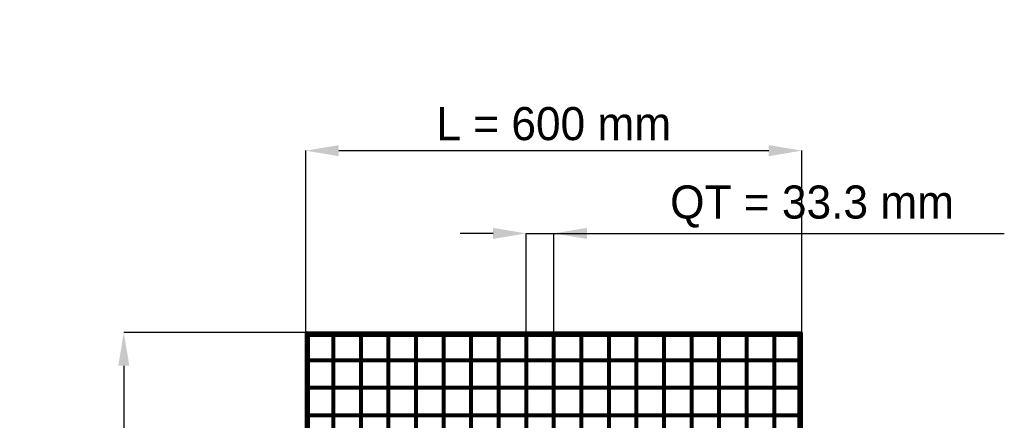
# Model space of a CAD drawing. Header units: millimetres. Extents: x -646 to 545, y -500 to 878.
# Tile 6 of 6: x -646 to 545, y 394 to 878. Entities that reach past the tile are written whole.
import ezdxf

# ---------------------------------------------------------------- set-up
doc = ezdxf.new("R2010")
doc.units = ezdxf.units.MM
doc.linetypes.add('Dashed', pattern=[2, 1, -1])
for name, color, linetype, lineweight in [('2d ConnectionPoints', 7, 'Continuous', 50), ('AM_0', 7, 'Continuous', 50), ('AM_5', 3, 'Continuous', 25), ('AM_9', 6, 'Dashed', 25)]:
    doc.layers.add(name, color=color, linetype=linetype, lineweight=lineweight)
doc.dimstyles.new('ISO-25', dxfattribs={"dimtxt": 2.5, "dimasz": 2.5, "dimexe": 1.25, "dimexo": 0.625, "dimtad": 1, "dimtxsty": 'Standard', "dimcen": 2.5, "dimadec": 0, "dimazin": 0, "dimtfac": 1, "dimtmove": 0, "dimatfit": 3, "dimfxl": 1, "dimarcsym": 0})

# ---------------------------------------------------------------- blocks, each defined once
blk = doc.blocks.new('1_LPX3230332P35011000600VERTICAL1_0_in_LPPX32303321160010003500_4')
at = {"layer": 'AM_0'}
for p, q in [((296.05, 496.05), (296.05, 467.62)), ((298, 498), (298, -498)), ((298, 498), (300, 498)), ((300, 498), (300, -498)), ((296.05, 465.62), (296.05, 434.29)), ((296.05, 432.29), (296.05, 400.96)), ((296.05, 398.96), (296.05, 367.63)), ((296.05, 365.63), (296.05, 334.3)), ((296.05, 332.3), (296.05, 300.97)), ((296.05, 298.97), (296.05, 267.64)), ((296.05, 265.64), (296.05, 234.31)), ((296.05, 232.31), (296.05, 200.98)), ((296.05, 198.98), (296.05, 167.65)), ((296.05, 165.65), (296.05, 134.32)), ((296.05, 132.32), (296.05, 100.99)), ((296.05, 98.99), (296.05, 67.66)), ((296.05, 65.66), (296.05, 34.33)), ((296.05, 32.33), (296.05, 1)), ((296.05, -1), (296.05, -32.33)), ((296.05, -34.33), (296.05, -65.66)), ((296.05, -67.66), (296.05, -98.99)), ((296.05, -100.99), (296.05, -132.32)), ((296.05, -134.32), (296.05, -165.65)), ((296.05, -167.65), (296.05, -198.98)), ((296.05, -200.98), (296.05, -232.31)), ((296.05, -234.31), (296.05, -265.64)), ((296.05, -267.64), (296.05, -298.97)), ((296.05, -300.97), (296.05, -332.3)), ((296.05, -334.3), (296.05, -365.63)), ((296.05, -367.63), (296.05, -398.96)), ((296.05, -400.96), (296.05, -432.29)), ((296.05, -434.29), (296.05, -465.62)), ((296.05, -467.62), (296.05, -496.05)), ((298, -498), (300, -498))]:
    blk.add_line(p, q, dxfattribs=at)
at = {"layer": 'AM_9'}
for p, q in [((296.05, 498), (296.05, 496.05)), ((298.55, 498), (298.55, -498)), ((298.99, 498), (298.99, -498)), ((296.05, 467.62), (296.05, 465.62)), ((296.05, 434.29), (296.05, 432.29)), ((296.05, 400.96), (296.05, 398.96)), ((296.05, 367.63), (296.05, 365.63)), ((296.05, 334.3), (296.05, 332.3)), ((296.05, 300.97), (296.05, 298.97)), ((296.05, 267.64), (296.05, 265.64)), ((296.05, 234.31), (296.05, 232.31)), ((296.05, 200.98), (296.05, 198.98)), ((296.05, 167.65), (296.05, 165.65)), ((296.05, 134.32), (296.05, 132.32)), ((296.05, 100.99), (296.05, 98.99)), ((296.05, 67.66), (296.05, 65.66)), ((296.05, 34.33), (296.05, 32.33)), ((296.05, 1), (296.05, -1)), ((296.05, -32.33), (296.05, -34.33)), ((296.05, -65.66), (296.05, -67.66)), ((296.05, -98.99), (296.05, -100.99)), ((296.05, -132.32), (296.05, -134.32)), ((296.05, -165.65), (296.05, -167.65)), ((296.05, -198.98), (296.05, -200.98)), ((296.05, -232.31), (296.05, -234.31)), ((296.05, -265.64), (296.05, -267.64)), ((296.05, -298.97), (296.05, -300.97)), ((296.05, -332.3), (296.05, -334.3)), ((296.05, -365.63), (296.05, -367.63)), ((296.05, -398.96), (296.05, -400.96)), ((296.05, -432.29), (296.05, -434.29)), ((296.05, -465.62), (296.05, -467.62)), ((296.05, -496.05), (296.05, -498))]:
    blk.add_line(p, q, dxfattribs=at)
blk = doc.blocks.new('3_tk2cgmmrncajgvhiog9txw40e________0_in_LPPX32303321160010003500_4')
at = {"layer": 'AM_0'}
for p, q in [((-267.64, -498), (-267.64, 498)), ((-265.64, 498), (-267.64, 498)), ((-265.64, -498), (-265.64, 498)), ((-265.64, -498), (-267.64, -498))]:
    blk.add_line(p, q, dxfattribs=at)
blk = doc.blocks.new('4_b0qrwp72jb23f7d2l54he2pvu________0_in_LPPX32303321160010003500_4')
at = {"layer": 'AM_0'}
for p, q in [((-234.31, -498), (-234.31, 498)), ((-232.31, 498), (-234.31, 498)), ((-232.31, -498), (-232.31, 498)), ((-232.31, -498), (-234.31, -498))]:
    blk.add_line(p, q, dxfattribs=at)
blk = doc.blocks.new('5_69d7x2ztspeempu0b2afkw17g________0_in_LPPX32303321160010003500_4')
at = {"layer": 'AM_0'}
for p, q in [((-200.98, -498), (-200.98, 498)), ((-198.98, 498), (-200.98, 498)), ((-198.98, -498), (-198.98, 498)), ((-198.98, -498), (-200.98, -498))]:
    blk.add_line(p, q, dxfattribs=at)
blk = doc.blocks.new('6_0vm2dvnweivtzmlsq3qzrmx4n________0_in_LPPX32303321160010003500_4')
at = {"layer": 'AM_0'}
for p, q in [((-167.65, -498), (-167.65, 498)), ((-165.65, 498), (-167.65, 498)), ((-165.65, -498), (-165.65, 498)), ((-165.65, -498), (-167.65, -498))]:
    blk.add_line(p, q, dxfattribs=at)
blk = doc.blocks.new('7_2oa4g465mbki6lmd8f3iteabd________0_in_LPPX32303321160010003500_4')
at = {"layer": 'AM_0'}
for p, q in [((-134.32, -498), (-134.32, 498)), ((-132.32, 498), (-134.32, 498)), ((-132.32, -498), (-132.32, 498)), ((-132.32, -498), (-134.32, -498))]:
    blk.add_line(p, q, dxfattribs=at)
blk = doc.blocks.new('8_0emqtuczgit240cbs8u89yeof________0_in_LPPX32303321160010003500_4')
at = {"layer": 'AM_0'}
for p, q in [((-100.99, -498), (-100.99, 498)), ((-98.99, 498), (-100.99, 498)), ((-98.99, -498), (-98.99, 498)), ((-98.99, -498), (-100.99, -498))]:
    blk.add_line(p, q, dxfattribs=at)
blk = doc.blocks.new('9_h2a3mouba0mnwuzu4g5971ytl________0_in_LPPX32303321160010003500_4')
at = {"layer": 'AM_0'}
for p, q in [((-67.66, -498), (-67.66, 498)), ((-65.66, 498), (-67.66, 498)), ((-65.66, -498), (-65.66, 498)), ((-65.66, -498), (-67.66, -498))]:
    blk.add_line(p, q, dxfattribs=at)
blk = doc.blocks.new('10_b4o1zi8otblkh044kkcq9cqlp________0_in_LPPX32303321160010003500_4')
at = {"layer": 'AM_0'}
for p, q in [((-34.33, -498), (-34.33, 498)), ((-32.33, 498), (-34.33, 498)), ((-32.33, -498), (-32.33, 498)), ((-32.33, -498), (-34.33, -498))]:
    blk.add_line(p, q, dxfattribs=at)
blk = doc.blocks.new('11_ldz9odcpgkgn493l175zhtrbn________0_in_LPPX32303321160010003500_4')
at = {"layer": 'AM_0'}
for p, q in [((-1, -498), (-1, 498)), ((1, 498), (-1, 498)), ((1, -498), (1, 498)), ((1, -498), (-1, -498))]:
    blk.add_line(p, q, dxfattribs=at)
blk = doc.blocks.new('12_ugw84dqj3edc0xwpv4yz0y5ih________0_in_LPPX32303321160010003500_4')
at = {"layer": 'AM_0'}
for p, q in [((32.33, -498), (32.33, 498)), ((34.33, 498), (32.33, 498)), ((34.33, -498), (34.33, 498)), ((34.33, -498), (32.33, -498))]:
    blk.add_line(p, q, dxfattribs=at)
blk = doc.blocks.new('13_dax0awgnresjzh1f5kpr3tege________0_in_LPPX32303321160010003500_4')
at = {"layer": 'AM_0'}
for p, q in [((65.66, -498), (65.66, 498)), ((67.66, 498), (65.66, 498)), ((67.66, -498), (67.66, 498)), ((67.66, -498), (65.66, -498))]:
    blk.add_line(p, q, dxfattribs=at)
blk = doc.blocks.new('14_870s6kjl5r0vwkf6nnd7upt6h________0_in_LPPX32303321160010003500_4')
at = {"layer": 'AM_0'}
for p, q in [((98.99, -498), (98.99, 498)), ((100.99, 498), (98.99, 498)), ((100.99, -498), (100.99, 498)), ((100.99, -498), (98.99, -498))]:
    blk.add_line(p, q, dxfattribs=at)
blk = doc.blocks.new('15_e8t92gk6r54au5n69f0o4irpl________0_in_LPPX32303321160010003500_4')
at = {"layer": 'AM_0'}
for p, q in [((132.32, -498), (132.32, 498)), ((134.32, 498), (132.32, 498)), ((134.32, -498), (134.32, 498)), ((134.32, -498), (132.32, -498))]:
    blk.add_line(p, q, dxfattribs=at)
blk = doc.blocks.new('16_95a4lkc83kogml229s0h1j7kq________0_in_LPPX32303321160010003500_4')
at = {"layer": 'AM_0'}
for p, q in [((165.65, -498), (165.65, 498)), ((167.65, 498), (165.65, 498)), ((167.65, -498), (167.65, 498)), ((167.65, -498), (165.65, -498))]:
    blk.add_line(p, q, dxfattribs=at)
blk = doc.blocks.new('17_y7iqfbk7z9qp760q3pz1hi06f________0_in_LPPX32303321160010003500_4')
at = {"layer": 'AM_0'}
for p, q in [((198.98, -498), (198.98, 498)), ((200.98, 498), (198.98, 498)), ((200.98, -498), (200.98, 498)), ((200.98, -498), (198.98, -498))]:
    blk.add_line(p, q, dxfattribs=at)
blk = doc.blocks.new('18_hmdxolo7dg8jt5fucri4d36o0________0_in_LPPX32303321160010003500_4')
at = {"layer": 'AM_0'}
for p, q in [((232.31, -498), (232.31, 498)), ((234.31, 498), (232.31, 498)), ((234.31, -498), (234.31, 498)), ((234.31, -498), (232.31, -498))]:
    blk.add_line(p, q, dxfattribs=at)
blk = doc.blocks.new('19_b6cqb2g0pw3ixsrny5p5gk41h________0_in_LPPX32303321160010003500_4')
at = {"layer": 'AM_0'}
for p, q in [((265.64, -498), (265.64, 498)), ((267.64, 498), (265.64, 498)), ((267.64, -498), (267.64, 498)), ((267.64, -498), (265.64, -498))]:
    blk.add_line(p, q, dxfattribs=at)
blk = doc.blocks.new('20_ip07e1mud3sz2nrtn48x3vjyf________0_in_LPPX32303321160010003500_4')
at = {"layer": 'AM_0'}
for p, q in [((-300, 500), (300, 500)), ((-300, 498), (-300, 500)), ((-300, 498), (300, 498)), ((-296.05, 496.05), (-267.64, 496.05)), ((-265.64, 496.05), (-234.31, 496.05)), ((-232.31, 496.05), (-200.98, 496.05)), ((-198.98, 496.05), (-167.65, 496.05)), ((-165.65, 496.05), (-134.32, 496.05)), ((-132.32, 496.05), (-100.99, 496.05)), ((-98.99, 496.05), (-67.66, 496.05)), ((-65.66, 496.05), (-34.33, 496.05)), ((-32.33, 496.05), (-1, 496.05)), ((1, 496.05), (32.33, 496.05)), ((34.33, 496.05), (65.66, 496.05)), ((67.66, 496.05), (98.99, 496.05)), ((100.99, 496.05), (132.32, 496.05)), ((134.32, 496.05), (165.65, 496.05)), ((167.65, 496.05), (198.98, 496.05)), ((200.98, 496.05), (232.31, 496.05)), ((234.31, 496.05), (265.64, 496.05)), ((267.64, 496.05), (296.05, 496.05)), ((300, 498), (300, 500))]:
    blk.add_line(p, q, dxfattribs=at)
at = {"layer": 'AM_9'}
for p, q in [((-300, 498.92), (300, 498.92)), ((-300, 498.4), (300, 498.4)), ((-300, 496.05), (-296.05, 496.05)), ((-267.64, 496.05), (-265.64, 496.05)), ((-234.31, 496.05), (-232.31, 496.05)), ((-200.98, 496.05), (-198.98, 496.05)), ((-167.65, 496.05), (-165.65, 496.05)), ((-134.32, 496.05), (-132.32, 496.05)), ((-100.99, 496.05), (-98.99, 496.05)), ((-67.66, 496.05), (-65.66, 496.05)), ((-34.33, 496.05), (-32.33, 496.05)), ((-1, 496.05), (1, 496.05)), ((32.33, 496.05), (34.33, 496.05)), ((65.66, 496.05), (67.66, 496.05)), ((98.99, 496.05), (100.99, 496.05)), ((132.32, 496.05), (134.32, 496.05)), ((165.65, 496.05), (167.65, 496.05)), ((198.98, 496.05), (200.98, 496.05)), ((232.31, 496.05), (234.31, 496.05)), ((265.64, 496.05), (267.64, 496.05)), ((296.05, 496.05), (300, 496.05))]:
    blk.add_line(p, q, dxfattribs=at)
blk = doc.blocks.new('47_gvm03gfw0oclpmmq9vhb2926h________0_in_LPPX32303321160010003500_4')
at = {"layer": 'AM_0'}
for p, q in [((-267.64, 400.96), (-298, 400.96)), ((-298, 400.96), (-298, 398.96)), ((-267.64, 398.96), (-298, 398.96)), ((-267.64, 400.96), (-267.64, 398.96)), ((-265.64, 398.96), (-265.64, 400.96)), ((-234.31, 400.96), (-265.64, 400.96)), ((-234.31, 398.96), (-265.64, 398.96)), ((-234.31, 400.96), (-234.31, 398.96)), ((-232.31, 398.96), (-232.31, 400.96)), ((-200.98, 400.96), (-232.31, 400.96)), ((-200.98, 398.96), (-232.31, 398.96)), ((-200.98, 400.96), (-200.98, 398.96)), ((-198.98, 398.96), (-198.98, 400.96)), ((-167.65, 400.96), (-198.98, 400.96)), ((-167.65, 398.96), (-198.98, 398.96)), ((-167.65, 400.96), (-167.65, 398.96)), ((-165.65, 398.96), (-165.65, 400.96)), ((-134.32, 400.96), (-165.65, 400.96)), ((-134.32, 398.96), (-165.65, 398.96)), ((-134.32, 400.96), (-134.32, 398.96)), ((-132.32, 398.96), (-132.32, 400.96)), ((-100.99, 400.96), (-132.32, 400.96)), ((-100.99, 398.96), (-132.32, 398.96)), ((-100.99, 400.96), (-100.99, 398.96)), ((-98.99, 398.96), (-98.99, 400.96)), ((-67.66, 400.96), (-98.99, 400.96)), ((-67.66, 398.96), (-98.99, 398.96)), ((-67.66, 400.96), (-67.66, 398.96)), ((-65.66, 398.96), (-65.66, 400.96)), ((-34.33, 400.96), (-65.66, 400.96)), ((-34.33, 398.96), (-65.66, 398.96)), ((-34.33, 400.96), (-34.33, 398.96)), ((-32.33, 398.96), (-32.33, 400.96)), ((-1, 400.96), (-32.33, 400.96)), ((-1, 398.96), (-32.33, 398.96)), ((-1, 400.96), (-1, 398.96)), ((1, 398.96), (1, 400.96)), ((32.33, 400.96), (1, 400.96)), ((32.33, 398.96), (1, 398.96)), ((32.33, 400.96), (32.33, 398.96)), ((34.33, 398.96), (34.33, 400.96)), ((65.66, 400.96), (34.33, 400.96)), ((65.66, 398.96), (34.33, 398.96)), ((65.66, 400.96), (65.66, 398.96)), ((67.66, 398.96), (67.66, 400.96)), ((98.99, 400.96), (67.66, 400.96)), ((98.99, 398.96), (67.66, 398.96)), ((98.99, 400.96), (98.99, 398.96)), ((100.99, 398.96), (100.99, 400.96)), ((132.32, 400.96), (100.99, 400.96)), ((132.32, 398.96), (100.99, 398.96)), ((132.32, 400.96), (132.32, 398.96)), ((165.65, 400.96), (134.32, 400.96)), ((134.32, 398.96), (134.32, 400.96)), ((165.65, 398.96), (134.32, 398.96)), ((165.65, 400.96), (165.65, 398.96)), ((167.65, 398.96), (167.65, 400.96)), ((198.98, 400.96), (167.65, 400.96)), ((198.98, 398.96), (167.65, 398.96)), ((198.98, 400.96), (198.98, 398.96)), ((232.31, 400.96), (200.98, 400.96)), ((200.98, 398.96), (200.98, 400.96)), ((232.31, 398.96), (200.98, 398.96)), ((232.31, 400.96), (232.31, 398.96)), ((234.31, 398.96), (234.31, 400.96)), ((265.64, 400.96), (234.31, 400.96)), ((265.64, 398.96), (234.31, 398.96)), ((265.64, 400.96), (265.64, 398.96)), ((267.64, 398.96), (267.64, 400.96)), ((298, 400.96), (267.64, 400.96)), ((298, 398.96), (267.64, 398.96)), ((298, 400.96), (298, 398.96))]:
    blk.add_line(p, q, dxfattribs=at)
at = {"layer": 'AM_9'}
for p, q in [((-265.64, 400.96), (-267.64, 400.96)), ((-267.64, 398.96), (-265.64, 398.96)), ((-232.31, 400.96), (-234.31, 400.96)), ((-234.31, 398.96), (-232.31, 398.96)), ((-198.98, 400.96), (-200.98, 400.96)), ((-200.98, 398.96), (-198.98, 398.96)), ((-165.65, 400.96), (-167.65, 400.96)), ((-167.65, 398.96), (-165.65, 398.96)), ((-132.32, 400.96), (-134.32, 400.96)), ((-134.32, 398.96), (-132.32, 398.96)), ((-98.99, 400.96), (-100.99, 400.96)), ((-100.99, 398.96), (-98.99, 398.96)), ((-65.66, 400.96), (-67.66, 400.96)), ((-67.66, 398.96), (-65.66, 398.96)), ((-32.33, 400.96), (-34.33, 400.96)), ((-34.33, 398.96), (-32.33, 398.96)), ((1, 400.96), (-1, 400.96)), ((-1, 398.96), (1, 398.96)), ((34.33, 400.96), (32.33, 400.96)), ((32.33, 398.96), (34.33, 398.96)), ((67.66, 400.96), (65.66, 400.96)), ((65.66, 398.96), (67.66, 398.96)), ((100.99, 400.96), (98.99, 400.96)), ((98.99, 398.96), (100.99, 398.96)), ((134.32, 400.96), (132.32, 400.96)), ((132.32, 398.96), (134.32, 398.96)), ((167.65, 400.96), (165.65, 400.96)), ((165.65, 398.96), (167.65, 398.96)), ((200.98, 400.96), (198.98, 400.96)), ((198.98, 398.96), (200.98, 398.96)), ((234.31, 400.96), (232.31, 400.96)), ((232.31, 398.96), (234.31, 398.96)), ((267.64, 400.96), (265.64, 400.96)), ((265.64, 398.96), (267.64, 398.96))]:
    blk.add_line(p, q, dxfattribs=at)
blk = doc.blocks.new('48_b6h43j4fahq2hazw3qde2cdta________0_in_LPPX32303321160010003500_4')
at = {"layer": 'AM_0'}
for p, q in [((-267.64, 434.29), (-298, 434.29)), ((-298, 434.29), (-298, 432.29)), ((-267.64, 432.29), (-298, 432.29)), ((-267.64, 434.29), (-267.64, 432.29)), ((-265.64, 432.29), (-265.64, 434.29)), ((-234.31, 434.29), (-265.64, 434.29)), ((-234.31, 432.29), (-265.64, 432.29)), ((-234.31, 434.29), (-234.31, 432.29)), ((-232.31, 432.29), (-232.31, 434.29)), ((-200.98, 434.29), (-232.31, 434.29)), ((-200.98, 432.29), (-232.31, 432.29)), ((-200.98, 434.29), (-200.98, 432.29)), ((-198.98, 432.29), (-198.98, 434.29)), ((-167.65, 434.29), (-198.98, 434.29)), ((-167.65, 432.29), (-198.98, 432.29)), ((-167.65, 434.29), (-167.65, 432.29)), ((-165.65, 432.29), (-165.65, 434.29)), ((-134.32, 434.29), (-165.65, 434.29)), ((-134.32, 432.29), (-165.65, 432.29)), ((-134.32, 434.29), (-134.32, 432.29)), ((-132.32, 432.29), (-132.32, 434.29)), ((-100.99, 434.29), (-132.32, 434.29)), ((-100.99, 432.29), (-132.32, 432.29)), ((-100.99, 434.29), (-100.99, 432.29)), ((-98.99, 432.29), (-98.99, 434.29)), ((-67.66, 434.29), (-98.99, 434.29)), ((-67.66, 432.29), (-98.99, 432.29)), ((-67.66, 434.29), (-67.66, 432.29)), ((-65.66, 432.29), (-65.66, 434.29)), ((-34.33, 434.29), (-65.66, 434.29)), ((-34.33, 432.29), (-65.66, 432.29)), ((-34.33, 434.29), (-34.33, 432.29)), ((-32.33, 432.29), (-32.33, 434.29)), ((-1, 434.29), (-32.33, 434.29)), ((-1, 432.29), (-32.33, 432.29)), ((-1, 434.29), (-1, 432.29)), ((1, 432.29), (1, 434.29)), ((32.33, 434.29), (1, 434.29)), ((32.33, 432.29), (1, 432.29)), ((32.33, 434.29), (32.33, 432.29)), ((34.33, 432.29), (34.33, 434.29)), ((65.66, 434.29), (34.33, 434.29)), ((65.66, 432.29), (34.33, 432.29)), ((65.66, 434.29), (65.66, 432.29)), ((67.66, 432.29), (67.66, 434.29)), ((98.99, 434.29), (67.66, 434.29)), ((98.99, 432.29), (67.66, 432.29)), ((98.99, 434.29), (98.99, 432.29)), ((100.99, 432.29), (100.99, 434.29)), ((132.32, 434.29), (100.99, 434.29)), ((132.32, 432.29), (100.99, 432.29)), ((132.32, 434.29), (132.32, 432.29)), ((165.65, 434.29), (134.32, 434.29)), ((134.32, 432.29), (134.32, 434.29)), ((165.65, 432.29), (134.32, 432.29)), ((165.65, 434.29), (165.65, 432.29)), ((167.65, 432.29), (167.65, 434.29)), ((198.98, 434.29), (167.65, 434.29)), ((198.98, 432.29), (167.65, 432.29)), ((198.98, 434.29), (198.98, 432.29)), ((232.31, 434.29), (200.98, 434.29)), ((200.98, 432.29), (200.98, 434.29)), ((232.31, 432.29), (200.98, 432.29)), ((232.31, 434.29), (232.31, 432.29)), ((234.31, 432.29), (234.31, 434.29)), ((265.64, 434.29), (234.31, 434.29)), ((265.64, 432.29), (234.31, 432.29)), ((265.64, 434.29), (265.64, 432.29)), ((267.64, 432.29), (267.64, 434.29)), ((298, 434.29), (267.64, 434.29)), ((298, 432.29), (267.64, 432.29)), ((298, 434.29), (298, 432.29))]:
    blk.add_line(p, q, dxfattribs=at)
at = {"layer": 'AM_9'}
for p, q in [((-265.64, 434.29), (-267.64, 434.29)), ((-267.64, 432.29), (-265.64, 432.29)), ((-232.31, 434.29), (-234.31, 434.29)), ((-234.31, 432.29), (-232.31, 432.29)), ((-198.98, 434.29), (-200.98, 434.29)), ((-200.98, 432.29), (-198.98, 432.29)), ((-165.65, 434.29), (-167.65, 434.29)), ((-167.65, 432.29), (-165.65, 432.29)), ((-132.32, 434.29), (-134.32, 434.29)), ((-134.32, 432.29), (-132.32, 432.29)), ((-98.99, 434.29), (-100.99, 434.29)), ((-100.99, 432.29), (-98.99, 432.29)), ((-65.66, 434.29), (-67.66, 434.29)), ((-67.66, 432.29), (-65.66, 432.29)), ((-32.33, 434.29), (-34.33, 434.29)), ((-34.33, 432.29), (-32.33, 432.29)), ((1, 434.29), (-1, 434.29)), ((-1, 432.29), (1, 432.29)), ((34.33, 434.29), (32.33, 434.29)), ((32.33, 432.29), (34.33, 432.29)), ((67.66, 434.29), (65.66, 434.29)), ((65.66, 432.29), (67.66, 432.29)), ((100.99, 434.29), (98.99, 434.29)), ((98.99, 432.29), (100.99, 432.29)), ((134.32, 434.29), (132.32, 434.29)), ((132.32, 432.29), (134.32, 432.29)), ((167.65, 434.29), (165.65, 434.29)), ((165.65, 432.29), (167.65, 432.29)), ((200.98, 434.29), (198.98, 434.29)), ((198.98, 432.29), (200.98, 432.29)), ((234.31, 434.29), (232.31, 434.29)), ((232.31, 432.29), (234.31, 432.29)), ((267.64, 434.29), (265.64, 434.29)), ((265.64, 432.29), (267.64, 432.29))]:
    blk.add_line(p, q, dxfattribs=at)
blk = doc.blocks.new('49_06osbtzqnauqzwywt2bbo4eie________0_in_LPPX32303321160010003500_4')
at = {"layer": 'AM_0'}
for p, q in [((-267.64, 467.62), (-298, 467.62)), ((-298, 467.62), (-298, 465.62)), ((-267.64, 465.62), (-298, 465.62)), ((-267.64, 467.62), (-267.64, 465.62)), ((-265.64, 465.62), (-265.64, 467.62)), ((-234.31, 467.62), (-265.64, 467.62)), ((-234.31, 465.62), (-265.64, 465.62)), ((-234.31, 467.62), (-234.31, 465.62)), ((-232.31, 465.62), (-232.31, 467.62)), ((-200.98, 467.62), (-232.31, 467.62)), ((-200.98, 465.62), (-232.31, 465.62)), ((-200.98, 467.62), (-200.98, 465.62)), ((-198.98, 465.62), (-198.98, 467.62)), ((-167.65, 467.62), (-198.98, 467.62)), ((-167.65, 465.62), (-198.98, 465.62)), ((-167.65, 467.62), (-167.65, 465.62)), ((-165.65, 465.62), (-165.65, 467.62)), ((-134.32, 467.62), (-165.65, 467.62)), ((-134.32, 465.62), (-165.65, 465.62)), ((-134.32, 467.62), (-134.32, 465.62)), ((-132.32, 465.62), (-132.32, 467.62)), ((-100.99, 467.62), (-132.32, 467.62)), ((-100.99, 465.62), (-132.32, 465.62)), ((-100.99, 467.62), (-100.99, 465.62)), ((-98.99, 465.62), (-98.99, 467.62)), ((-67.66, 467.62), (-98.99, 467.62)), ((-67.66, 465.62), (-98.99, 465.62)), ((-67.66, 467.62), (-67.66, 465.62)), ((-65.66, 465.62), (-65.66, 467.62)), ((-34.33, 467.62), (-65.66, 467.62)), ((-34.33, 465.62), (-65.66, 465.62)), ((-34.33, 467.62), (-34.33, 465.62)), ((-32.33, 465.62), (-32.33, 467.62)), ((-1, 467.62), (-32.33, 467.62)), ((-1, 465.62), (-32.33, 465.62)), ((-1, 467.62), (-1, 465.62)), ((1, 465.62), (1, 467.62)), ((32.33, 467.62), (1, 467.62)), ((32.33, 465.62), (1, 465.62)), ((32.33, 467.62), (32.33, 465.62)), ((34.33, 465.62), (34.33, 467.62)), ((65.66, 467.62), (34.33, 467.62)), ((65.66, 465.62), (34.33, 465.62)), ((65.66, 467.62), (65.66, 465.62)), ((67.66, 465.62), (67.66, 467.62)), ((98.99, 467.62), (67.66, 467.62)), ((98.99, 465.62), (67.66, 465.62)), ((98.99, 467.62), (98.99, 465.62)), ((100.99, 465.62), (100.99, 467.62)), ((132.32, 467.62), (100.99, 467.62)), ((132.32, 465.62), (100.99, 465.62)), ((132.32, 467.62), (132.32, 465.62)), ((165.65, 467.62), (134.32, 467.62)), ((134.32, 465.62), (134.32, 467.62)), ((165.65, 465.62), (134.32, 465.62)), ((165.65, 467.62), (165.65, 465.62)), ((167.65, 465.62), (167.65, 467.62)), ((198.98, 467.62), (167.65, 467.62)), ((198.98, 465.62), (167.65, 465.62)), ((198.98, 467.62), (198.98, 465.62)), ((232.31, 467.62), (200.98, 467.62)), ((200.98, 465.62), (200.98, 467.62)), ((232.31, 465.62), (200.98, 465.62)), ((232.31, 467.62), (232.31, 465.62)), ((234.31, 465.62), (234.31, 467.62)), ((265.64, 467.62), (234.31, 467.62)), ((265.64, 465.62), (234.31, 465.62)), ((265.64, 467.62), (265.64, 465.62)), ((267.64, 465.62), (267.64, 467.62)), ((298, 467.62), (267.64, 467.62)), ((298, 465.62), (267.64, 465.62)), ((298, 467.62), (298, 465.62))]:
    blk.add_line(p, q, dxfattribs=at)
at = {"layer": 'AM_9'}
for p, q in [((-265.64, 467.62), (-267.64, 467.62)), ((-267.64, 465.62), (-265.64, 465.62)), ((-232.31, 467.62), (-234.31, 467.62)), ((-234.31, 465.62), (-232.31, 465.62)), ((-198.98, 467.62), (-200.98, 467.62)), ((-200.98, 465.62), (-198.98, 465.62)), ((-165.65, 467.62), (-167.65, 467.62)), ((-167.65, 465.62), (-165.65, 465.62)), ((-132.32, 467.62), (-134.32, 467.62)), ((-134.32, 465.62), (-132.32, 465.62)), ((-98.99, 467.62), (-100.99, 467.62)), ((-100.99, 465.62), (-98.99, 465.62)), ((-65.66, 467.62), (-67.66, 467.62)), ((-67.66, 465.62), (-65.66, 465.62)), ((-32.33, 467.62), (-34.33, 467.62)), ((-34.33, 465.62), (-32.33, 465.62)), ((1, 467.62), (-1, 467.62)), ((-1, 465.62), (1, 465.62)), ((34.33, 467.62), (32.33, 467.62)), ((32.33, 465.62), (34.33, 465.62)), ((67.66, 467.62), (65.66, 467.62)), ((65.66, 465.62), (67.66, 465.62)), ((100.99, 467.62), (98.99, 467.62)), ((98.99, 465.62), (100.99, 465.62)), ((134.32, 467.62), (132.32, 467.62)), ((132.32, 465.62), (134.32, 465.62)), ((167.65, 467.62), (165.65, 467.62)), ((165.65, 465.62), (167.65, 465.62)), ((200.98, 467.62), (198.98, 467.62)), ((198.98, 465.62), (200.98, 465.62)), ((234.31, 467.62), (232.31, 467.62)), ((232.31, 465.62), (234.31, 465.62)), ((267.64, 467.62), (265.64, 467.62)), ((265.64, 465.62), (267.64, 465.62))]:
    blk.add_line(p, q, dxfattribs=at)
blk = doc.blocks.new('50_LPX3230332P35011000600VERTICAL2_0_in_LPPX32303321160010003500_4')
at = {"layer": 'AM_0'}
for p, q in [((-298, 498), (-300, 498)), ((-300, -498), (-300, 498)), ((-298, -498), (-298, 498)), ((-296.05, 467.62), (-296.05, 496.05)), ((-296.05, 434.29), (-296.05, 465.62)), ((-296.05, 400.96), (-296.05, 432.29)), ((-296.05, 367.63), (-296.05, 398.96)), ((-296.05, 334.3), (-296.05, 365.63)), ((-296.05, 300.97), (-296.05, 332.3)), ((-296.05, 267.64), (-296.05, 298.97)), ((-296.05, 234.31), (-296.05, 265.64)), ((-296.05, 200.98), (-296.05, 232.31)), ((-296.05, 167.65), (-296.05, 198.98)), ((-296.05, 134.32), (-296.05, 165.65)), ((-296.05, 100.99), (-296.05, 132.32)), ((-296.05, 67.66), (-296.05, 98.99)), ((-296.05, 34.33), (-296.05, 65.66)), ((-296.05, 1), (-296.05, 32.33)), ((-296.05, -32.33), (-296.05, -1)), ((-296.05, -65.66), (-296.05, -34.33)), ((-296.05, -98.99), (-296.05, -67.66)), ((-296.05, -132.32), (-296.05, -100.99)), ((-296.05, -165.65), (-296.05, -134.32)), ((-296.05, -198.98), (-296.05, -167.65)), ((-296.05, -232.31), (-296.05, -200.98)), ((-296.05, -265.64), (-296.05, -234.31)), ((-296.05, -298.97), (-296.05, -267.64)), ((-296.05, -332.3), (-296.05, -300.97)), ((-296.05, -365.63), (-296.05, -334.3)), ((-296.05, -398.96), (-296.05, -367.63)), ((-296.05, -432.29), (-296.05, -400.96)), ((-296.05, -465.62), (-296.05, -434.29)), ((-296.05, -496.05), (-296.05, -467.62)), ((-298, -498), (-300, -498))]:
    blk.add_line(p, q, dxfattribs=at)
at = {"layer": 'AM_9'}
for p, q in [((-298.99, -498), (-298.99, 498)), ((-298.55, -498), (-298.55, 498)), ((-296.05, 496.05), (-296.05, 498)), ((-296.05, 465.62), (-296.05, 467.62)), ((-296.05, 432.29), (-296.05, 434.29)), ((-296.05, 398.96), (-296.05, 400.96)), ((-296.05, 365.63), (-296.05, 367.63)), ((-296.05, 332.3), (-296.05, 334.3)), ((-296.05, 298.97), (-296.05, 300.97)), ((-296.05, 265.64), (-296.05, 267.64)), ((-296.05, 232.31), (-296.05, 234.31)), ((-296.05, 198.98), (-296.05, 200.98)), ((-296.05, 165.65), (-296.05, 167.65)), ((-296.05, 132.32), (-296.05, 134.32)), ((-296.05, 98.99), (-296.05, 100.99)), ((-296.05, 65.66), (-296.05, 67.66)), ((-296.05, 32.33), (-296.05, 34.33)), ((-296.05, -1), (-296.05, 1)), ((-296.05, -34.33), (-296.05, -32.33)), ((-296.05, -67.66), (-296.05, -65.66)), ((-296.05, -100.99), (-296.05, -98.99)), ((-296.05, -134.32), (-296.05, -132.32)), ((-296.05, -167.65), (-296.05, -165.65)), ((-296.05, -200.98), (-296.05, -198.98)), ((-296.05, -234.31), (-296.05, -232.31)), ((-296.05, -267.64), (-296.05, -265.64)), ((-296.05, -300.97), (-296.05, -298.97)), ((-296.05, -334.3), (-296.05, -332.3)), ((-296.05, -367.63), (-296.05, -365.63)), ((-296.05, -400.96), (-296.05, -398.96)), ((-296.05, -434.29), (-296.05, -432.29)), ((-296.05, -467.62), (-296.05, -465.62)), ((-296.05, -498), (-296.05, -496.05))]:
    blk.add_line(p, q, dxfattribs=at)
blk = doc.blocks.new('*D51')
at = {"layer": 'AM_5', "color": 0, "lineweight": -2}
for p, q in [((-300, 500), (-300, 720)), ((-260, 720), (260, 720)), ((300, 500), (300, 720))]:
    blk.add_line(p, q, dxfattribs=at)
at = {"layer": 'AM_5', "color": 0}
for points in [[(-260, 726.7), (-260, 713.3), (-300, 720)], [(260, 713.3), (260, 726.7), (300, 720)]]:
    blk.add_solid(points, dxfattribs=at)
at = {"layer": 'Defpoints', "color": 0}
for p in [(300, 720), (-300, 500), (300, 500)]:
    blk.add_point(p, dxfattribs=at)
at = {"layer": 'AM_5', "color": 0, "insert": (0, 752.4), "char_height": 40, "attachment_point": 5}
blk.add_mtext('L = 600 mm', dxfattribs=at)
blk = doc.blocks.new('*D52')
at = {"layer": 'AM_5', "color": 0, "lineweight": -2}
for p, q in [((-73.3, 620), (-113.3, 620)), ((-33.3, 500), (-33.3, 620)), ((-33.3, 620), (0, 620)), ((0, 500), (0, 620)), ((0, 620), (544.9, 620)), ((40, 620), (80, 620))]:
    blk.add_line(p, q, dxfattribs=at)
at = {"layer": 'AM_5', "color": 0}
for points in [[(-73.3, 613.3), (-73.3, 626.7), (-33.3, 620)], [(40, 626.7), (40, 613.3), (0, 620)]]:
    blk.add_solid(points, dxfattribs=at)
at = {"layer": 'Defpoints', "color": 0}
for p in [(0, 620), (-33.3, 500), (0, 500)]:
    blk.add_point(p, dxfattribs=at)
at = {"layer": 'AM_5', "color": 0, "insert": (312.4, 652.4), "char_height": 40, "attachment_point": 5}
blk.add_mtext('QT = 33.3 mm', dxfattribs=at)
blk = doc.blocks.new('*D53')
at = {"layer": 'AM_5', "color": 0, "lineweight": -2}
for p, q in [((-300, 500), (-520, 500)), ((-520, 460), (-520, 208.9)), ((-520, -460), (-520, -208.9)), ((-300, -500), (-520, -500))]:
    blk.add_line(p, q, dxfattribs=at)
at = {"layer": 'AM_5', "color": 0}
for points in [[(-513.3, 460), (-526.7, 460), (-520, 500)], [(-526.7, -460), (-513.3, -460), (-520, -500)]]:
    blk.add_solid(points, dxfattribs=at)
at = {"layer": 'Defpoints', "color": 0}
for p in [(-300, 500), (-520, -500), (-300, -500)]:
    blk.add_point(p, dxfattribs=at)
at = {"layer": 'AM_5', "color": 0, "insert": (-520, 0), "char_height": 40, "attachment_point": 5, "rotation": 90}
blk.add_mtext('B = 1000 mm', dxfattribs=at)

msp = doc.modelspace()

# ---------------------------------------------------------------- linework, layer by layer
at = {"layer": '2d ConnectionPoints'}
for p in [(-266.64, 498), (-266.64, 498), (-233.31, 498), (-233.31, 498), (-199.98, 498), (-199.98, 498), (-166.65, 498), (-166.65, 498), (-133.32, 498), (-133.32, 498), (-99.99, 498), (-99.99, 498), (-66.66, 498), (-66.66, 498), (-33.33, 498), (-33.33, 498), (0, 498), (0, 498), (33.33, 498), (33.33, 498), (66.66, 498), (66.66, 498), (99.99, 498), (99.99, 498), (133.32, 498), (133.32, 498), (166.65, 498), (166.65, 498), (199.98, 498), (199.98, 498), (233.31, 498), (233.31, 498), (266.64, 498), (266.64, 498), (-298, 466.62), (-298, 466.62), (-298, 433.29), (-298, 433.29), (-298, 399.96), (-298, 399.96)]:
    msp.add_point(p, dxfattribs=at)

# ---------------------------------------------------------------- block references
for name in ['20_ip07e1mud3sz2nrtn48x3vjyf________0_in_LPPX32303321160010003500_4', '50_LPX3230332P35011000600VERTICAL2_0_in_LPPX32303321160010003500_4', '3_tk2cgmmrncajgvhiog9txw40e________0_in_LPPX32303321160010003500_4', '4_b0qrwp72jb23f7d2l54he2pvu________0_in_LPPX32303321160010003500_4', '5_69d7x2ztspeempu0b2afkw17g________0_in_LPPX32303321160010003500_4', '6_0vm2dvnweivtzmlsq3qzrmx4n________0_in_LPPX32303321160010003500_4', '7_2oa4g465mbki6lmd8f3iteabd________0_in_LPPX32303321160010003500_4', '8_0emqtuczgit240cbs8u89yeof________0_in_LPPX32303321160010003500_4', '9_h2a3mouba0mnwuzu4g5971ytl________0_in_LPPX32303321160010003500_4', '10_b4o1zi8otblkh044kkcq9cqlp________0_in_LPPX32303321160010003500_4', '11_ldz9odcpgkgn493l175zhtrbn________0_in_LPPX32303321160010003500_4', '12_ugw84dqj3edc0xwpv4yz0y5ih________0_in_LPPX32303321160010003500_4', '13_dax0awgnresjzh1f5kpr3tege________0_in_LPPX32303321160010003500_4', '14_870s6kjl5r0vwkf6nnd7upt6h________0_in_LPPX32303321160010003500_4', '15_e8t92gk6r54au5n69f0o4irpl________0_in_LPPX32303321160010003500_4', '16_95a4lkc83kogml229s0h1j7kq________0_in_LPPX32303321160010003500_4', '17_y7iqfbk7z9qp760q3pz1hi06f________0_in_LPPX32303321160010003500_4', '18_hmdxolo7dg8jt5fucri4d36o0________0_in_LPPX32303321160010003500_4', '19_b6cqb2g0pw3ixsrny5p5gk41h________0_in_LPPX32303321160010003500_4', '1_LPX3230332P35011000600VERTICAL1_0_in_LPPX32303321160010003500_4', '49_06osbtzqnauqzwywt2bbo4eie________0_in_LPPX32303321160010003500_4', '48_b6h43j4fahq2hazw3qde2cdta________0_in_LPPX32303321160010003500_4', '47_gvm03gfw0oclpmmq9vhb2926h________0_in_LPPX32303321160010003500_4']:
    msp.add_blockref(name, (0, 0))

# ---------------------------------------------------------------- dimensions: what is measured, and where the dimension line sits
at = {"layer": 'AM_5'}
for base, p1, p2, text, picture, middle in [((300, 720), (-300, 500), (300, 500), 'L = 600 mm', '*D51', (0, 720)), ((0, 620), (-33.33, 500), (0, 500), 'QT = 33.3 mm', '*D52', (312.447, 620))]:
    dim = msp.add_linear_dim(base=base, p1=p1, p2=p2, text=text, dimstyle='ISO-25', override={"dimtxt": 40, "dimasz": 40, "dimexe": 0, "dimexo": 0, "dimgap": 12}, dxfattribs=at)
    dim.commit()
    dim.dimension.update_dxf_attribs({"geometry": picture, "text_midpoint": middle, "dimtype": 160})
dim = msp.add_linear_dim(base=(-520, -500), p1=(-300, 500), p2=(-300, -500), angle=90, text='B = 1000 mm', dimstyle='ISO-25', override={"dimtxt": 40, "dimasz": 40, "dimexe": 0, "dimexo": 0, "dimgap": 12}, dxfattribs=at)
dim.commit()
dim.dimension.update_dxf_attribs({"geometry": '*D53', "text_midpoint": (-520, 0), "dimtype": 160, "text_rotation": 90})

doc.saveas('drawing.dxf')
